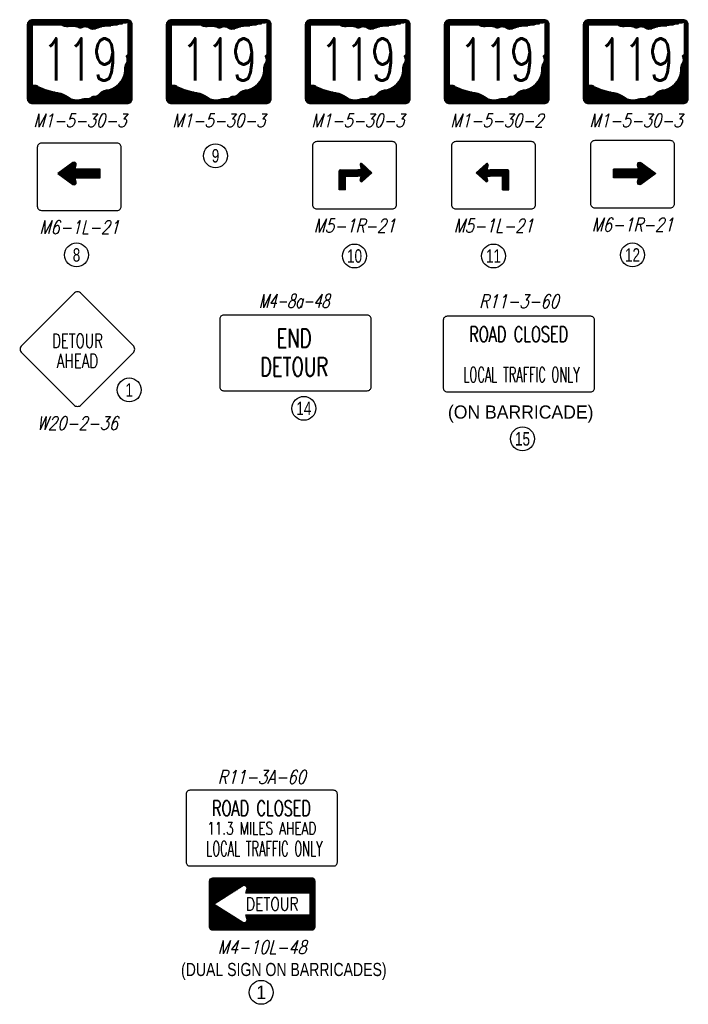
# Model space of a CAD drawing. Header units: feet. Extents: x 1267057 to 1687180, y 137439 to 673336.
# Tile 85 of 159: x 1394461 to 1422431, y 259479 to 300653. Entities that reach past the tile are written whole.
import ezdxf
from ezdxf.enums import TextEntityAlignment as Align

# ---------------------------------------------------------------- set-up
doc = ezdxf.new("R2010")
doc.units = ezdxf.units.FT
doc.header["$MEASUREMENT"] = 0
doc.layers.add('SHEET', color=4, linetype='Continuous')
doc.layers.add('SIGN', color=9, linetype='Continuous')
doc.styles.add('CODE', font='SIMPLEX', dxfattribs={"width": 0.8, "oblique": 15, "height": 0.16})
doc.styles.add('NUMERALS', font='SIMPLEX', dxfattribs={"width": 0.7, "height": 12})
doc.styles.add('S', font='SIMPLEX', dxfattribs={"width": 0.7})
doc.styles.add('S1', font='SIMPLEX', dxfattribs={"width": 0.775})
doc.styles.add('SIGN', font='SIMPLEX', dxfattribs={"width": 0.7})
doc.styles.get("Standard").update_dxf_attribs({"font": 'font31.shx'})

# ---------------------------------------------------------------- blocks, each defined once
blk = doc.blocks.new('OW127')
at = {"layer": 'SIGN'}
blk.add_lwpolyline([(0.663, 0.637, 0.414214), (0.663, 0.725), (0.044, 1.344, 0.414214), (-0.044, 1.344), (-0.663, 0.725, 0.414214), (-0.663, 0.637), (-0.044, 0.018, 0.414214), (0.044, 0.018)], format="xyb", close=True, dxfattribs=at)
at = {"layer": 'SIGN', "style": 'S', "width": 0.7}
for s, p in [('DETOUR', (0, 0.696)), ('AHEAD', (0, 0.458))]:
    blk.add_text(s, height=0.1667, dxfattribs=at).set_placement(p, align=Align.CENTER)
at = {"layer": 'SIGN', "style": 'CODE', "oblique": 15, "width": 0.8}
blk.add_attdef('CODENO', text='', height=0.16, dxfattribs=at).set_placement((0, -0.2), align=Align.MIDDLE)
blk = doc.blocks.new('*X17')
at = {"color": 0}
for p, q in [((2.375, 2.938), (3.45, 2.938)), ((2.377, 2.95), (3.507, 2.95)), ((2.381, 2.962), (3.554, 2.962)), ((2.389, 2.975), (3.611, 2.975)), ((2.403, 2.987), (3.597, 2.987)), ((3.574, 2.962), (3.619, 2.962)), ((3.578, 2.95), (3.623, 2.95)), ((3.578, 2.938), (3.625, 2.938)), ((2.375, 2.925), (2.435, 2.925)), ((2.375, 2.913), (2.435, 2.913)), ((2.375, 2.9), (2.435, 2.9)), ((2.375, 2.888), (2.435, 2.888)), ((2.375, 2.875), (2.435, 2.875)), ((2.375, 2.862), (2.435, 2.862)), ((2.375, 2.85), (2.435, 2.85)), ((2.375, 2.837), (2.435, 2.837)), ((2.375, 2.825), (2.435, 2.825)), ((2.375, 2.812), (2.435, 2.812)), ((2.801, 2.925), (3.371, 2.925)), ((2.965, 2.913), (3.052, 2.913)), ((2.996, 2.9), (3.017, 2.9)), ((3.073, 2.913), (3.257, 2.913)), ((3.106, 2.9), (3.218, 2.9)), ((3.13, 2.888), (3.189, 2.888)), ((3.578, 2.925), (3.625, 2.925)), ((3.578, 2.913), (3.625, 2.913)), ((3.578, 2.9), (3.625, 2.9)), ((3.578, 2.888), (3.625, 2.888)), ((3.578, 2.875), (3.625, 2.875)), ((3.578, 2.862), (3.625, 2.862)), ((3.578, 2.85), (3.625, 2.85)), ((3.578, 2.837), (3.625, 2.837)), ((3.578, 2.825), (3.625, 2.825)), ((3.578, 2.812), (3.625, 2.812)), ((2.375, 2.8), (2.435, 2.8)), ((2.375, 2.788), (2.435, 2.788)), ((2.375, 2.775), (2.435, 2.775)), ((2.375, 2.763), (2.435, 2.763)), ((2.375, 2.75), (2.435, 2.75)), ((2.375, 2.737), (2.435, 2.737)), ((2.375, 2.725), (2.435, 2.725)), ((2.375, 2.712), (2.435, 2.712)), ((2.375, 2.7), (2.435, 2.7)), ((3.578, 2.8), (3.625, 2.8)), ((3.578, 2.788), (3.625, 2.788)), ((3.578, 2.775), (3.625, 2.775)), ((3.578, 2.763), (3.625, 2.763)), ((3.578, 2.75), (3.625, 2.75)), ((3.578, 2.737), (3.625, 2.737)), ((3.578, 2.725), (3.625, 2.725)), ((3.578, 2.712), (3.625, 2.712)), ((3.578, 2.7), (3.625, 2.7)), ((2.375, 2.688), (2.435, 2.688)), ((2.375, 2.675), (2.435, 2.675)), ((2.375, 2.663), (2.435, 2.663)), ((2.375, 2.65), (2.435, 2.65)), ((2.375, 2.638), (2.435, 2.638)), ((2.375, 2.625), (2.435, 2.625)), ((2.375, 2.612), (2.435, 2.612)), ((2.375, 2.6), (2.435, 2.6)), ((2.375, 2.587), (2.435, 2.587)), ((3.577, 2.587), (3.625, 2.587)), ((3.578, 2.688), (3.625, 2.688)), ((3.578, 2.675), (3.625, 2.675)), ((3.578, 2.663), (3.625, 2.663)), ((3.578, 2.65), (3.625, 2.65)), ((3.578, 2.638), (3.625, 2.638)), ((3.578, 2.625), (3.625, 2.625)), ((3.578, 2.612), (3.625, 2.612)), ((3.578, 2.6), (3.625, 2.6)), ((2.375, 2.575), (2.435, 2.575)), ((2.375, 2.562), (2.435, 2.562)), ((2.375, 2.55), (2.435, 2.55)), ((2.375, 2.538), (2.435, 2.538)), ((2.375, 2.525), (2.435, 2.525)), ((2.375, 2.513), (2.435, 2.513)), ((2.375, 2.5), (2.435, 2.5)), ((2.375, 2.487), (2.435, 2.487)), ((2.375, 2.475), (2.435, 2.475)), ((2.375, 2.462), (2.435, 2.462)), ((3.544, 2.462), (3.625, 2.462)), ((3.551, 2.475), (3.625, 2.475)), ((3.556, 2.562), (3.625, 2.562)), ((3.56, 2.55), (3.625, 2.55)), ((3.561, 2.487), (3.625, 2.487)), ((3.562, 2.575), (3.625, 2.575)), ((3.564, 2.538), (3.625, 2.538)), ((3.564, 2.5), (3.625, 2.5)), ((3.566, 2.525), (3.625, 2.525)), ((3.566, 2.513), (3.625, 2.513)), ((2.375, 2.45), (2.435, 2.45)), ((2.375, 2.438), (2.435, 2.438)), ((2.375, 2.425), (2.435, 2.425)), ((2.375, 2.413), (2.435, 2.413)), ((2.375, 2.4), (2.435, 2.4)), ((2.375, 2.387), (2.435, 2.387)), ((2.375, 2.375), (2.435, 2.375)), ((2.375, 2.362), (2.435, 2.362)), ((2.375, 2.35), (2.435, 2.35)), ((3.53, 2.35), (3.625, 2.35)), ((3.533, 2.362), (3.625, 2.362)), ((3.535, 2.375), (3.625, 2.375)), ((3.537, 2.387), (3.625, 2.387)), ((3.538, 2.438), (3.625, 2.438)), ((3.538, 2.425), (3.625, 2.425)), ((3.538, 2.413), (3.625, 2.413)), ((3.538, 2.4), (3.625, 2.4)), ((3.54, 2.45), (3.625, 2.45)), ((2.375, 2.337), (2.435, 2.337)), ((2.375, 2.325), (2.435, 2.325)), ((2.375, 2.312), (2.435, 2.312)), ((2.375, 2.3), (2.435, 2.3)), ((2.375, 2.288), (2.435, 2.288)), ((2.375, 2.275), (2.435, 2.275)), ((2.375, 2.263), (2.435, 2.263)), ((2.375, 2.25), (2.435, 2.25)), ((2.375, 2.237), (2.435, 2.237)), ((3.467, 2.237), (3.625, 2.237)), ((3.478, 2.25), (3.625, 2.25)), ((3.488, 2.263), (3.625, 2.263)), ((3.497, 2.275), (3.625, 2.275)), ((3.504, 2.288), (3.625, 2.288)), ((3.511, 2.3), (3.625, 2.3)), ((3.517, 2.312), (3.625, 2.312)), ((3.522, 2.325), (3.625, 2.325)), ((3.526, 2.337), (3.625, 2.337)), ((2.375, 2.225), (2.436, 2.225)), ((2.375, 2.212), (2.495, 2.212)), ((2.375, 2.2), (2.513, 2.2)), ((2.375, 2.188), (2.541, 2.188)), ((2.375, 2.175), (2.573, 2.175)), ((2.375, 2.163), (2.608, 2.163)), ((2.375, 2.15), (2.651, 2.15)), ((2.375, 2.138), (2.704, 2.138)), ((2.375, 2.125), (2.768, 2.125)), ((2.375, 2.112), (2.804, 2.112)), ((3.231, 2.112), (3.625, 2.112)), ((3.243, 2.125), (3.625, 2.125)), ((3.258, 2.138), (3.625, 2.138)), ((3.279, 2.15), (3.625, 2.15)), ((3.311, 2.163), (3.625, 2.163)), ((3.374, 2.175), (3.625, 2.175)), ((3.401, 2.188), (3.625, 2.188)), ((3.422, 2.2), (3.625, 2.2)), ((3.44, 2.212), (3.625, 2.212)), ((3.454, 2.225), (3.625, 2.225)), ((2.375, 2.1), (2.829, 2.1)), ((2.375, 2.087), (2.849, 2.087)), ((2.375, 2.075), (2.866, 2.075)), ((2.375, 2.062), (2.887, 2.062)), ((2.376, 2.05), (2.92, 2.05)), ((2.38, 2.038), (3.62, 2.038)), ((2.387, 2.025), (3.613, 2.025)), ((2.4, 2.013), (3.6, 2.013)), ((3.008, 2.05), (3.624, 2.05)), ((3.109, 2.062), (3.625, 2.062)), ((3.139, 2.075), (3.625, 2.075)), ((3.157, 2.087), (3.176, 2.087)), ((3.183, 2.087), (3.625, 2.087)), ((3.215, 2.1), (3.625, 2.1))]:
    blk.add_line(p, q, dxfattribs=at)
blk = doc.blocks.new('*X18')
at = {"color": 0}
for p, q in [((1.592, 2.7), (1.63, 2.7)), ((1.437, 2.587), (1.923, 2.587)), ((1.454, 2.6), (1.923, 2.6)), ((1.471, 2.612), (1.923, 2.612)), ((1.488, 2.625), (1.923, 2.625)), ((1.506, 2.638), (1.627, 2.638)), ((1.523, 2.65), (1.63, 2.65)), ((1.54, 2.663), (1.633, 2.663)), ((1.557, 2.675), (1.635, 2.675)), ((1.575, 2.688), (1.636, 2.688)), ((1.42, 2.575), (1.923, 2.575)), ((1.434, 2.562), (1.923, 2.562)), ((1.451, 2.55), (1.923, 2.55)), ((1.469, 2.538), (1.923, 2.538)), ((1.486, 2.525), (1.923, 2.525)), ((1.503, 2.513), (1.627, 2.513)), ((1.52, 2.5), (1.629, 2.5)), ((1.538, 2.487), (1.632, 2.487)), ((1.555, 2.475), (1.635, 2.475)), ((1.572, 2.462), (1.637, 2.462)), ((1.589, 2.45), (1.632, 2.45))]:
    blk.add_line(p, q, dxfattribs=at)
blk = doc.blocks.new('*X19')
at = {"color": 0}
for p, q in [((2.731, 2.55), (2.848, 2.55)), ((2.744, 2.562), (2.851, 2.562)), ((2.757, 2.575), (2.854, 2.575)), ((2.77, 2.587), (2.857, 2.587)), ((2.784, 2.6), (2.86, 2.6)), ((2.797, 2.612), (2.863, 2.612)), ((2.81, 2.625), (2.864, 2.625)), ((2.823, 2.638), (2.858, 2.638)), ((2.637, 2.45), (3.277, 2.45)), ((2.638, 2.462), (3.277, 2.462)), ((2.651, 2.475), (3.277, 2.475)), ((2.651, 2.438), (3.277, 2.438)), ((2.664, 2.487), (3.277, 2.487)), ((2.665, 2.425), (3.277, 2.425)), ((2.678, 2.5), (3.277, 2.5)), ((2.679, 2.413), (3.277, 2.413)), ((2.691, 2.513), (3.271, 2.513)), ((2.693, 2.4), (3.277, 2.4)), ((2.704, 2.525), (2.842, 2.525)), ((2.708, 2.388), (2.842, 2.388)), ((2.717, 2.538), (2.845, 2.538)), ((2.722, 2.375), (2.845, 2.375)), ((2.736, 2.362), (2.848, 2.362)), ((3.151, 2.388), (3.277, 2.388)), ((3.151, 2.375), (3.277, 2.375)), ((3.151, 2.362), (3.277, 2.362)), ((2.75, 2.35), (2.851, 2.35)), ((2.764, 2.337), (2.854, 2.337)), ((2.778, 2.325), (2.857, 2.325)), ((2.792, 2.312), (2.86, 2.312)), ((2.806, 2.3), (2.861, 2.3)), ((2.82, 2.288), (2.854, 2.288)), ((3.151, 2.35), (3.277, 2.35)), ((3.151, 2.337), (3.277, 2.337)), ((3.151, 2.325), (3.277, 2.325)), ((3.151, 2.312), (3.277, 2.312)), ((3.151, 2.3), (3.277, 2.3)), ((3.151, 2.288), (3.277, 2.288)), ((3.151, 2.275), (3.277, 2.275)), ((3.151, 2.263), (3.277, 2.263)), ((3.151, 2.25), (3.277, 2.25)), ((3.151, 2.237), (3.277, 2.237)), ((3.151, 2.225), (3.277, 2.225)), ((3.151, 2.212), (3.277, 2.212)), ((3.151, 2.2), (3.277, 2.2)), ((3.151, 2.188), (3.277, 2.188)), ((3.151, 2.175), (3.277, 2.175)), ((3.151, 2.163), (3.277, 2.163)), ((3.151, 2.15), (3.277, 2.15)), ((3.151, 2.138), (3.277, 2.138)), ((3.151, 2.125), (3.277, 2.125))]:
    blk.add_line(p, q, dxfattribs=at)
blk = doc.blocks.new('*X16')
at = {"color": 0}
for p, q in [((2.375, 2.587), (3.625, 2.587)), ((2.378, 2.6), (3.622, 2.6)), ((2.385, 2.612), (3.615, 2.612)), ((2.375, 2.575), (3.625, 2.575)), ((2.375, 2.562), (3.625, 2.562)), ((2.375, 2.55), (3.625, 2.55)), ((2.375, 2.538), (3.625, 2.538)), ((2.375, 2.525), (2.767, 2.525)), ((2.375, 2.513), (2.747, 2.513)), ((2.375, 2.5), (2.727, 2.5)), ((2.375, 2.487), (2.707, 2.487)), ((2.375, 2.475), (2.687, 2.475)), ((2.375, 2.462), (2.667, 2.462)), ((2.808, 2.525), (3.625, 2.525)), ((2.811, 2.462), (3.625, 2.462)), ((2.814, 2.475), (3.625, 2.475)), ((2.818, 2.513), (3.625, 2.513)), ((2.818, 2.487), (3.625, 2.487)), ((2.82, 2.5), (3.625, 2.5)), ((2.375, 2.45), (2.647, 2.45)), ((2.375, 2.438), (2.627, 2.438)), ((2.375, 2.425), (2.607, 2.425)), ((2.375, 2.413), (2.587, 2.413)), ((2.375, 2.4), (2.567, 2.4)), ((2.375, 2.388), (2.547, 2.388)), ((2.375, 2.375), (2.527, 2.375)), ((2.375, 2.362), (2.507, 2.362)), ((2.375, 2.35), (2.487, 2.35)), ((2.807, 2.45), (3.625, 2.45)), ((3.573, 2.438), (3.625, 2.438)), ((3.573, 2.425), (3.625, 2.425)), ((3.573, 2.413), (3.625, 2.413)), ((3.573, 2.4), (3.625, 2.4)), ((3.573, 2.388), (3.625, 2.388)), ((3.573, 2.375), (3.625, 2.375)), ((3.573, 2.362), (3.625, 2.362)), ((3.573, 2.35), (3.625, 2.35)), ((2.375, 2.337), (2.467, 2.337)), ((2.375, 2.325), (2.447, 2.325)), ((2.375, 2.312), (2.427, 2.312)), ((2.375, 2.3), (2.447, 2.3)), ((2.375, 2.288), (2.467, 2.288)), ((2.375, 2.275), (2.487, 2.275)), ((2.375, 2.263), (2.507, 2.263)), ((2.375, 2.25), (2.527, 2.25)), ((2.375, 2.237), (2.547, 2.237)), ((3.573, 2.337), (3.625, 2.337)), ((3.573, 2.325), (3.625, 2.325)), ((3.573, 2.312), (3.625, 2.312)), ((3.573, 2.3), (3.625, 2.3)), ((3.573, 2.288), (3.625, 2.288)), ((3.573, 2.275), (3.625, 2.275)), ((3.573, 2.263), (3.625, 2.263)), ((3.573, 2.25), (3.625, 2.25)), ((3.573, 2.237), (3.625, 2.237)), ((2.375, 2.225), (2.567, 2.225)), ((2.375, 2.212), (2.587, 2.212)), ((2.375, 2.2), (2.607, 2.2)), ((2.375, 2.188), (2.627, 2.188)), ((2.375, 2.175), (2.647, 2.175)), ((2.375, 2.163), (2.667, 2.163)), ((2.375, 2.15), (2.687, 2.15)), ((2.375, 2.138), (2.707, 2.138)), ((2.375, 2.125), (2.727, 2.125)), ((2.375, 2.112), (2.747, 2.112)), ((2.807, 2.175), (3.625, 2.175)), ((2.811, 2.163), (3.625, 2.163)), ((2.814, 2.15), (3.625, 2.15)), ((2.818, 2.138), (3.625, 2.138)), ((2.818, 2.112), (3.625, 2.112)), ((2.82, 2.125), (3.625, 2.125)), ((3.573, 2.225), (3.625, 2.225)), ((3.573, 2.212), (3.625, 2.212)), ((3.573, 2.2), (3.625, 2.2)), ((3.573, 2.188), (3.625, 2.188)), ((2.375, 2.1), (2.767, 2.1)), ((2.375, 2.087), (3.625, 2.087)), ((2.375, 2.075), (3.625, 2.075)), ((2.375, 2.062), (3.625, 2.062)), ((2.375, 2.05), (3.625, 2.05)), ((2.375, 2.038), (3.625, 2.038)), ((2.378, 2.025), (3.622, 2.025)), ((2.385, 2.013), (3.615, 2.013)), ((2.808, 2.1), (3.625, 2.1))]:
    blk.add_line(p, q, dxfattribs=at)

msp = doc.modelspace()

# ---------------------------------------------------------------- linework, layer by layer
for points in [[(1396901, 300345, 0.06336), (1396492, 300358, -0.174044), (1396203, 300436), (1395026, 300436, 0.414214), (1394987, 300394), (1394987, 297954, 0.395667), (1395024, 297912, 0.057944), (1395106, 297916, -0.284496), (1395226, 297864, 0.073372), (1396063, 297605, -0.125673), (1396482, 297423, 0.247435), (1397041, 297332, -0.111792), (1397260, 297358, 0.206964), (1397499, 297436, -0.300474), (1397599, 297449, 0.178145), (1397799, 297553, -0.213349), (1398217, 297735, 0.347635), (1398866, 298657, -0.222258), (1398945, 298851, 0.192645), (1398935, 299098, -0.479082), (1398974, 299179, 0.354759), (1399005, 299220), (1399005, 300497, 0.497906), (1398955, 300537, -0.057055), (1398008, 300371, 0.102558), (1397679, 300280, -0.2725), (1397350, 300306, 0.289933), (1397061, 300319, -0.350735)], [(1402716, 300345, 0.06336), (1402307, 300358, -0.174044), (1402018, 300436), (1400841, 300436, 0.414214), (1400801, 300394), (1400801, 297954, 0.395667), (1400838, 297912, 0.057944), (1400921, 297916, -0.284496), (1401041, 297864, 0.073372), (1401878, 297605, -0.125673), (1402297, 297423, 0.247435), (1402856, 297332, -0.111792), (1403075, 297358, 0.206964), (1403314, 297436, -0.300474), (1403414, 297449, 0.178145), (1403613, 297553, -0.213349), (1404032, 297735, 0.347635), (1404680, 298657, -0.222258), (1404760, 298851, 0.192645), (1404750, 299098, -0.479082), (1404789, 299179, 0.354759), (1404820, 299220), (1404820, 300497, 0.497906), (1404770, 300537, -0.057055), (1403823, 300371, 0.102558), (1403494, 300280, -0.2725), (1403165, 300306, 0.289933), (1402875, 300319, -0.350735)], [(1408531, 300345, 0.06336), (1408122, 300358, -0.174044), (1407833, 300436), (1406656, 300436, 0.414214), (1406616, 300394), (1406616, 297954, 0.395667), (1406653, 297912, 0.057944), (1406736, 297916, -0.284496), (1406855, 297864, 0.073372), (1407693, 297605, -0.125673), (1408112, 297423, 0.247435), (1408670, 297332, -0.111792), (1408890, 297358, 0.206964), (1409129, 297436, -0.300474), (1409229, 297449, 0.178145), (1409428, 297553, -0.213349), (1409847, 297735, 0.347635), (1410495, 298657, -0.222258), (1410575, 298851, 0.192645), (1410565, 299098, -0.479082), (1410604, 299179, 0.354759), (1410635, 299220), (1410635, 300497, 0.497906), (1410585, 300537, -0.057055), (1409638, 300371, 0.102558), (1409309, 300280, -0.2725), (1408980, 300306, 0.289933), (1408690, 300319, -0.350735)], [(1414346, 300345, 0.06336), (1413937, 300358, -0.174044), (1413648, 300436), (1412471, 300436, 0.414214), (1412431, 300394), (1412431, 297954, 0.395667), (1412468, 297912, 0.057944), (1412551, 297916, -0.284496), (1412670, 297864, 0.073372), (1413508, 297605, -0.125673), (1413927, 297423, 0.247435), (1414485, 297332, -0.111792), (1414705, 297358, 0.206964), (1414944, 297436, -0.300474), (1415044, 297449, 0.178145), (1415243, 297553, -0.213349), (1415662, 297735, 0.347635), (1416310, 298657, -0.222258), (1416390, 298851, 0.192645), (1416380, 299098, -0.479082), (1416418, 299179, 0.354759), (1416450, 299220), (1416450, 300497, 0.497906), (1416399, 300537, -0.057055), (1415452, 300371, 0.102558), (1415123, 300280, -0.2725), (1414794, 300306, 0.289933), (1414505, 300319, -0.350735)], [(1420161, 300345, 0.06336), (1419752, 300358, -0.174044), (1419462, 300436), (1418285, 300436, 0.414214), (1418246, 300394), (1418246, 297954, 0.395667), (1418283, 297912, 0.057944), (1418366, 297916, -0.284496), (1418485, 297864, 0.073372), (1419323, 297605, -0.125673), (1419742, 297423, 0.247435), (1420300, 297332, -0.111792), (1420519, 297358, 0.206964), (1420759, 297436, -0.300474), (1420859, 297449, 0.178145), (1421058, 297553, -0.213349), (1421477, 297735, 0.347635), (1422125, 298657, -0.222258), (1422205, 298851, 0.192645), (1422195, 299098, -0.479082), (1422233, 299179, 0.354759), (1422265, 299220), (1422265, 300497, 0.497906), (1422214, 300537, -0.057055), (1421267, 300371, 0.102558), (1420938, 300280, -0.2725), (1420609, 300306, 0.289933), (1420320, 300319, -0.350735)]]:
    msp.add_lwpolyline(points, format="xyb", close=True)
at = {"layer": 'SHEET'}
for centre in [(1402654, 294962), (1396839, 290815), (1408469, 290771), (1414283, 290771), (1420098, 290815), (1399044, 285170), (1406347, 284399), (1415495, 283123), (1404565, 259979)]:
    msp.add_circle(centre, 500, dxfattribs=at)
at = {"layer": 'SIGN'}
for p, q in [((1408700, 294582), (1408749, 294378)), ((1409192, 294243), (1408783, 294630)), ((1413560, 294243), (1413969, 294630)), ((1414052, 294582), (1414003, 294378)), ((1407832, 293534), (1407832, 294336)), ((1407874, 294378), (1408604, 294378)), ((1408095, 293534), (1408095, 294094)), ((1408116, 294115), (1408604, 294115)), ((1408665, 294378), (1408604, 294378)), ((1408669, 294115), (1408604, 294115)), ((1408749, 294378), (1408665, 294378)), ((1408749, 294115), (1408669, 294115)), ((1408706, 293940), (1408749, 294115)), ((1409189, 294246), (1408788, 293891)), ((1413563, 294246), (1413964, 293891)), ((1414003, 294378), (1414087, 294378)), ((1414003, 294115), (1414083, 294115)), ((1414046, 293940), (1414003, 294115)), ((1414083, 294115), (1414148, 294115)), ((1414087, 294378), (1414148, 294378)), ((1414878, 294378), (1414148, 294378)), ((1414635, 294115), (1414148, 294115)), ((1414656, 293534), (1414656, 294094)), ((1414920, 293534), (1414920, 294336)), ((1408095, 293534), (1407832, 293534)), ((1414656, 293534), (1414920, 293534))]:
    msp.add_line(p, q, dxfattribs=at)
for points in [[(1399172, 297364), (1399172, 300433, 0.414214), (1398952, 300653), (1394997, 300653, 0.414214), (1394777, 300433), (1394777, 297364, 0.414214), (1394997, 297144), (1398952, 297144, 0.414214)], [(1404987, 297364), (1404987, 300433, 0.414214), (1404767, 300653), (1400812, 300653, 0.414214), (1400592, 300433), (1400592, 297364, 0.414214), (1400812, 297144), (1404767, 297144, 0.414214)], [(1410802, 297364), (1410802, 300433, 0.414214), (1410582, 300653), (1406627, 300653, 0.414214), (1406407, 300433), (1406407, 297364, 0.414214), (1406627, 297144), (1410582, 297144, 0.414214)], [(1416616, 297364), (1416616, 300433, 0.414214), (1416397, 300653), (1412442, 300653, 0.414214), (1412222, 300433), (1412222, 297364, 0.414214), (1412442, 297144), (1416397, 297144, 0.414214)], [(1422431, 297364), (1422431, 300433, 0.414214), (1422212, 300653), (1418256, 300653, 0.414214), (1418037, 300433), (1418037, 297364, 0.414214), (1418256, 297144), (1422212, 297144, 0.414214)], [(1398711, 292853), (1398711, 295314, 0.414214), (1398535, 295490), (1395371, 295490, 0.414214), (1395196, 295314), (1395196, 292853, 0.414214), (1395371, 292677), (1398535, 292677, 0.414214)], [(1410226, 292916), (1410226, 295377, 0.414214), (1410051, 295553), (1406887, 295553, 0.414214), (1406711, 295377), (1406711, 292916, 0.414214), (1406887, 292740), (1410051, 292740, 0.414214)], [(1416041, 292916), (1416041, 295377, 0.414214), (1415865, 295553), (1412701, 295553, 0.414214), (1412526, 295377), (1412526, 292916, 0.414214), (1412701, 292740), (1415865, 292740, 0.414214)], [(1421856, 292960), (1421856, 295421, 0.414214), (1421680, 295597), (1418516, 295597, 0.414214), (1418340, 295421), (1418340, 292960, 0.414214), (1418516, 292784), (1421680, 292784, 0.414214)], [(1396781, 294402), (1396822, 294584, 0.691214), (1396685, 294675), (1396057, 294219), (1396685, 293763, 0.691214), (1396822, 293853), (1396781, 294036), (1397831, 294036), (1397831, 294402)], [(1420350, 294402), (1420309, 294584, -0.691214), (1420446, 294675), (1421074, 294219), (1420446, 293763, -0.691214), (1420309, 293853), (1420350, 294036), (1419300, 294036), (1419300, 294402)], [(1409161, 285295), (1409161, 288143, 0.414214), (1409003, 288301), (1402991, 288301, 0.414214), (1402833, 288143), (1402833, 285295, 0.414214), (1402991, 285137), (1409003, 285137, 0.414214)], [(1418510, 285244), (1418510, 288092, 0.414214), (1418352, 288250), (1412341, 288250, 0.414214), (1412182, 288092), (1412182, 285244, 0.414214), (1412341, 285086), (1418352, 285086, 0.414214)], [(1407750, 265422), (1407750, 268269, 0.414214), (1407592, 268428), (1401580, 268428, 0.414214), (1401422, 268269), (1401422, 265422, 0.414214), (1401580, 265263), (1407592, 265263, 0.414214)], [(1402408, 262711), (1402408, 264633, -0.414214), (1402545, 264771), (1406665, 264771, -0.414214), (1406803, 264633), (1406803, 262711, -0.414214), (1406665, 262573), (1402545, 262573, -0.414214)], [(1403919, 263214), (1406619, 263214), (1406619, 264130), (1403919, 264130), (1403969, 264297, 0.691817), (1403798, 264426), (1402591, 263672), (1403798, 262917, 0.691817), (1403969, 263047)]]:
    msp.add_lwpolyline(points, format="xyb", close=True, dxfattribs=at)
for centre, radius, start, end in [((1408749, 294593), 50, 46.645, 193.4693), ((1414003, 294593), 50, 346.5307, 133.355), ((1407874, 294336), 42, 90, 180), ((1408116, 294094), 21, 90, 180), ((1414635, 294094), 21, 0, 90), ((1414878, 294336), 42, 0, 90), ((1408755, 293928), 50, 166.3428, 311.5632), ((1413997, 293928), 50, 228.4368, 13.6572)]:
    msp.add_arc(centre, radius, start, end, dxfattribs=at)

# ---------------------------------------------------------------- block references
at = {"layer": 'SHEET', "xscale": 3515.625, "yscale": 3515.625, "zscale": 3515.625}
msp.add_blockref('OW127', (1396877, 284482), dxfattribs=at).add_auto_attribs({'CODENO': 'W20-2-36'})
at = {"layer": 'SIGN'}
for name, p, xscale, yscale, zscale in [('*X17', (1386428, 290113), 3515.625, 3515.625, 3515.625), ('*X17', (1392243, 290113), 3515.625, 3515.625, 3515.625), ('*X17', (1398057, 290113), 3515.625, 3515.625, 3515.625), ('*X17', (1403872, 290113), 3515.625, 3515.625, 3515.625), ('*X17', (1409687, 290113), 3515.625, 3515.625, 3515.625), ('*X18', (1391070, 285169), 3515.625, 3515.625, 3515.625), ('*X19', (1414714, 289089), -2100, 2100, 2100), ('*X19', (1408038, 289089), 2100, 2100, 2100), ('*X18', (1426061, 285169), -3515.625, 3515.625, 3515.625)]:
    msp.add_blockref(name, p, dxfattribs=dict(at, xscale=xscale, yscale=yscale, zscale=zscale))
at = {"layer": 'SIGN', "xscale": -3515.625, "yscale": 3515.625, "zscale": 3515.625, "rotation": 180}
msp.add_blockref('*X16', (1394058, 271802), dxfattribs=at)

# ---------------------------------------------------------------- texts
at = {"layer": 'SHEET', "width": 0.75}
for s, height, p in [('9', 562, (1402654, 294962)), ('8', 562, (1396839, 290815)), ('12', 562.5, (1420098, 290815)), ('10', 562.5, (1408469, 290771)), ('11', 562.5, (1414283, 290771)), ('1', 562, (1399044, 285170)), ('14', 562.5, (1406347, 284399)), ('15', 562.5, (1415495, 283123))]:
    msp.add_text(s, height=height, dxfattribs=at).set_placement(p, align=Align.MIDDLE_CENTER)
at = {"layer": 'SHEET'}
msp.add_text('1', height=562, dxfattribs=at).set_placement((1404565, 259979), align=Align.MIDDLE_CENTER)
at = {"layer": 'SIGN', "style": 'SIGN', "oblique": 15, "width": 0.7}
msp.add_text('M4-8a-48', height=562.5, dxfattribs=at).set_placement((1405939, 288608), align=Align.CENTER)
at = {"layer": 'SIGN', "style": 'SIGN'}
for s, height, width, p in [('ROAD CLOSED', 632.81, 0.7, (1415337, 287185)), ('END', 783.1, 0.7, (1405939, 286944)), ('DETOUR', 783.1, 0.7, (1405939, 285748)), ('LOCAL TRAFFIC ONLY', 632.81, 0.55, (1415455, 285494)), ('ROAD CLOSED', 632.81, 0.7, (1404576, 267362)), ('11.3 MILES AHEAD', 527.34, 0.7, (1404586, 266573)), ('LOCAL TRAFFIC ONLY', 632.81, 0.55, (1404695, 265672))]:
    msp.add_text(s, height=height, dxfattribs=dict(at, width=width)).set_placement(p, align=Align.CENTER)
at = {"layer": 'SIGN'}
msp.add_text('(ON BARRICADE)', height=550, dxfattribs=at).set_placement((1412375, 283971))
at = {"layer": 'SIGN', "style": 'S1', "width": 0.775}
msp.add_text('DETOUR', height=549.3, dxfattribs=at).set_placement((1406130, 263397), align=Align.RIGHT)
at = {"layer": 'SIGN', "width": 0.8}
msp.add_text('(DUAL SIGN ON BARRICADES)', height=550, dxfattribs=at).set_placement((1401211, 260660))
at = {"layer": 'SIGN', "style": 'NUMERALS', "width": 0.7}
for p in [(1396986, 298110), (1402801, 298110), (1408615, 298110), (1414430, 298110), (1420245, 298110)]:
    msp.add_attdef('119', text='315', height=1757.8, dxfattribs=at).set_placement(p, align=Align.CENTER)
at = {"layer": 'SIGN', "style": 'CODE', "oblique": 15, "width": 0.8}
for tag, text, p in [('M1-5-30-3', 'M-2-24-3', (1396975, 296441)), ('M1-5-30-3', 'M-2-24-3', (1402789, 296441)), ('M1-5-30-3', 'M-2-24-3', (1408604, 296441)), ('M1-5-30-2', 'M-2-24-3', (1414419, 296441)), ('M1-5-30-3', 'M-2-24-3', (1420234, 296441)), ('M6-1L-21', 'OC-29-30', (1396953, 291974)), ('M5-1R-21', 'OC-29-30', (1408469, 292037)), ('M5-1L-21', 'OC-29-30', (1414283, 292037)), ('M6-1R-21', 'OC-29R-30', (1420098, 292081)), ('R11-3-60', 'R-76C-60', (1415346, 288874)), ('R11-3A-60', 'R-76C-60', (1404586, 268983)), ('M4-10L-48', 'OC-14R-48', (1404605, 261870))]:
    msp.add_attdef(tag, text=text, height=562.5, dxfattribs=at).set_placement(p, align=Align.MIDDLE)

doc.saveas('drawing.dxf')
